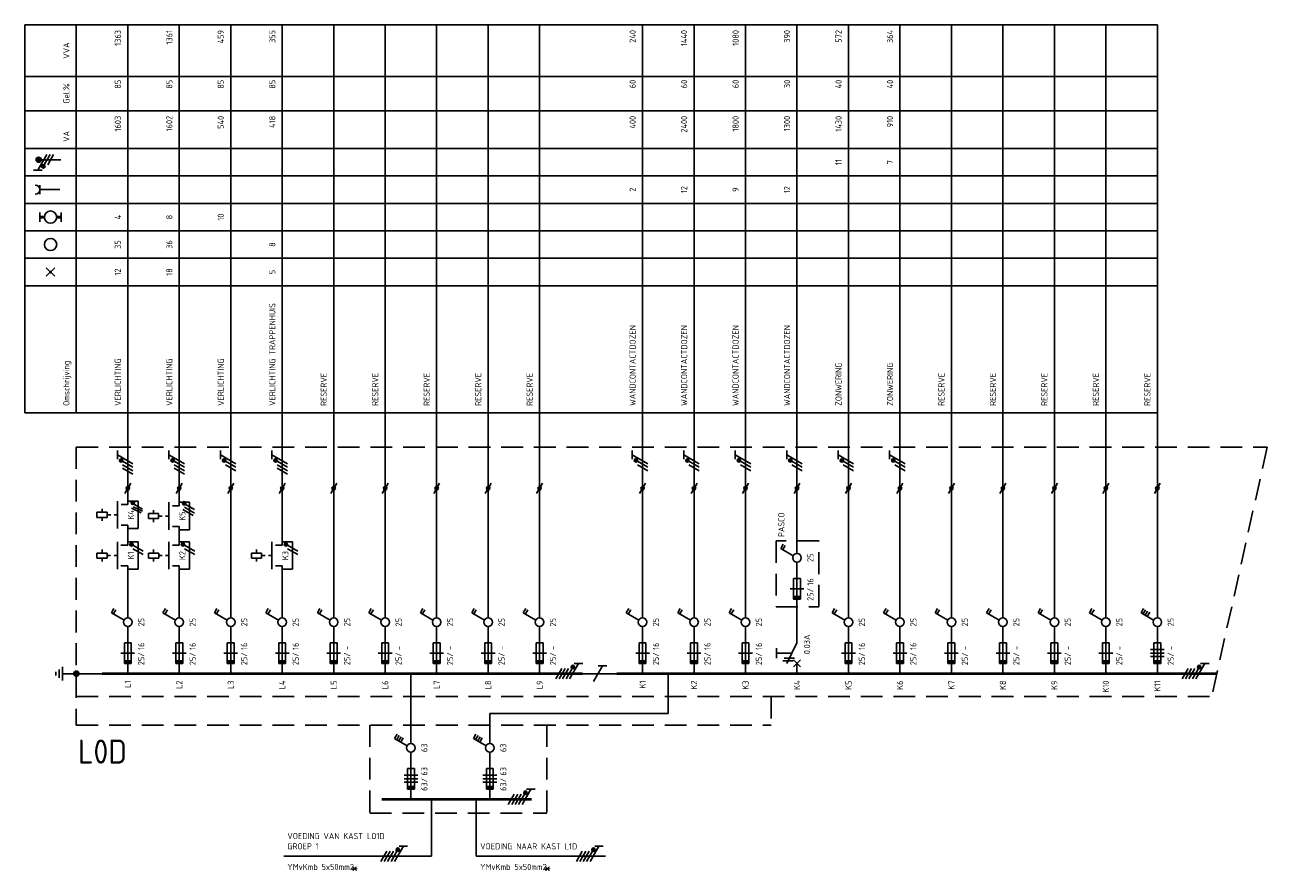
# Model space of a CAD drawing. Extents: x -390 to 1027, y 32 to 965.
# Tile 1 of 10: x -390 to -28, y 32 to 279. Entities that reach past the tile are written whole.
import ezdxf
from ezdxf.enums import TextEntityAlignment as Align

# ---------------------------------------------------------------- set-up
doc = ezdxf.new("R2010")
doc.units = 0
doc.linetypes.add('HIDDEN', pattern=[9.525, 6.35, -3.175])
doc.linetypes.add('STABI11', pattern=[2, 1, -1])
doc.layers.get('0').update_dxf_attribs({"linetype": 'CONTINUOUS'})
for name, color, linetype in [('EL$1----', 3, 'CONTINUOUS'), ('EL$1----_L0A', 3, 'CONTINUOUS'), ('EL$1----_L1A', 3, 'CONTINUOUS'), ('EL$1----_L1B', 3, 'CONTINUOUS'), ('EL6112--', 3, 'CONTINUOUS'), ('EL6121--', 3, 'CONTINUOUS'), ('EL6222--', 3, 'CONTINUOUS')]:
    doc.layers.add(name, color=color, linetype=linetype)
doc.styles.add('BURO-018', font='iso.shx', dxfattribs={"height": 1.8})
doc.styles.add('buro-035', font='ISO.shx', dxfattribs={"height": 3.5})

# ---------------------------------------------------------------- blocks, each defined once
blk = doc.blocks.new('B2')
at = {"color": 0, "linetype": 'Continuous'}
for p, q in [((-4.75, 17.74), (-4.05, 18.95)), ((-4.14, 17.39), (-3.44, 18.6)), ((0, 16.25), (0, 21)), ((-1.08, 15.62), (-4.75, 17.74)), ((0, 0), (0, 13.75)), ((-1, 9), (-1, 3)), ((1, 9), (-1, 9)), ((1, 3), (1, 9)), ((2, 6), (-2, 6)), ((-1, 3), (1, 3))]:
    blk.add_line(p, q, dxfattribs=at)
blk.add_circle((0, 15), 1.25, dxfattribs=at)
blk.add_solid([(-1, 3), (-1, 4), (1, 3), (1, 4)], dxfattribs=at)
at = {"color": 1, "linetype": 'Continuous', "style": 'BURO-018'}
blk.add_attdef('E_IGS', text='', height=1.8, rotation=90, dxfattribs=at).set_placement((3, 15), align=Align.TOP_CENTER)
at = {"color": 1, "style": 'BURO-018'}
blk.add_attdef('E_VRIJ1', (-3, 3), '', height=1.8, rotation=90, dxfattribs=at)
at = {"color": 1, "linetype": 'Continuous', "style": 'BURO-018'}
blk.add_attdef('E_ISP', text='', height=1.8, rotation=90, dxfattribs=at).set_placement((3, 6.9), align=Align.TOP_LEFT)
blk.add_attdef('E_ISPH', text='', height=1.8, rotation=90, dxfattribs=at).set_placement((3, 6.2), align=Align.TOP_RIGHT)
blk = doc.blocks.new('m1s')
at = {"color": 0, "linetype": 'Continuous'}
blk.add_line((0, 54), (0, 66), dxfattribs=at)
blk = doc.blocks.new('m1')
at = {"color": 0, "linetype": 'Continuous'}
blk.add_line((0, 21), (0, 33), dxfattribs=at)
blk = doc.blocks.new('b1s')
at = {"color": 0, "linetype": 'Continuous'}
blk.add_line((0, 33), (0, 54), dxfattribs=at)
blk = doc.blocks.new('KOLNR1')
at = {"color": 0, "linetype": 'Continuous'}
for p, q in [((1.41, -1.41), (-1.41, 1.41)), ((-1.41, -1.41), (1.41, 1.41))]:
    blk.add_line(p, q, dxfattribs=at)
at = {"color": 0, "linetype": 'Continuous', "const_width": 0.5}
blk.add_lwpolyline([(-0.25, 0, 1), (0.25, 0, 1)], format="xyb", close=True, dxfattribs=at)
blk = doc.blocks.new('KOLNR3')
at = {"color": 0, "linetype": 'Continuous'}
blk.add_circle((0, 0), 2, dxfattribs=at)
blk = doc.blocks.new('KOLNR5')
at = {"color": 0, "linetype": 'Continuous'}
for p, q in [((-3.5, -1.5), (-3.5, 1.5)), ((3.5, 1.5), (3.5, -1.5))]:
    blk.add_line(p, q, dxfattribs=at)
at = {"color": 0, "linetype": 'Continuous', "const_width": 1}
for points in [[(-2, 0), (-3.5, 0)], [(2, 0), (3.5, 0)]]:
    blk.add_lwpolyline(points, dxfattribs=at)
at = {"color": 0, "linetype": 'Continuous'}
blk.add_circle((0, 0), 2, dxfattribs=at)
blk = doc.blocks.new('KOLNR6')
at = {"color": 0, "linetype": 'Continuous'}
for p, q in [((-3.5, -1.5), (-3.5, 1.5)), ((3, 0), (-3.5, 0))]:
    blk.add_line(p, q, dxfattribs=at)
blk.add_arc((-5, 0), 1.5, 270, 90, dxfattribs=at)
blk = doc.blocks.new('0302A1_')
at = {"color": 0, "linetype": 'Continuous'}
blk.add_line((-0.87, -1.5), (0.87, 1.5), dxfattribs=at)
at = {"color": 0, "const_width": 0.5}
blk.add_lwpolyline([(-0.25, 0, 1), (0.25, 0, 1)], format="xyb", close=True, dxfattribs=at)
at = {"color": 0, "linetype": 'Continuous'}
blk.add_circle((0, 0), 0.5, dxfattribs=at)
blk = doc.blocks.new('111104A')
at = {"color": 0, "linetype": 'Continuous'}
for p, q in [((-3, 4.98), (-3, 2.48)), ((-3, 3.73), (1.5, 1.13)), ((1.5, 0.13), (-1.5, 1.87)), ((1.5, -0.87), (-1.5, 0.87))]:
    blk.add_line(p, q, dxfattribs=at)
at = {"color": 0, "linetype": 'Continuous', "const_width": 0.5}
blk.add_lwpolyline([(-1.68, 2.12, 1), (-2.18, 2.12, 1)], format="xyb", close=True, dxfattribs=at)
at = {"color": 0, "linetype": 'Continuous'}
blk.add_circle((-1.93, 2.12), 0.5, dxfattribs=at)
at = {"color": 0, "linetype": 'Continuous', "style": 'BURO-018', "flags": 1}
blk.add_attdef('E_MATCODE', text='', height=1.8, dxfattribs=at).set_placement((0, 0), align=Align.MIDDLE)
blk = doc.blocks.new('111104')
at = {"color": 0, "linetype": 'Continuous'}
for p, q in [((-3, 6.98), (-3, 4.48)), ((-3, 5.73), (1.5, 3.13)), ((1.5, 2.13), (-1.5, 3.87)), ((1.5, 1.13), (-1.5, 2.87)), ((1.5, 0.13), (-1.5, 1.87)), ((1.5, -0.87), (-1.5, 0.87))]:
    blk.add_line(p, q, dxfattribs=at)
at = {"color": 0, "linetype": 'Continuous', "const_width": 0.5}
blk.add_lwpolyline([(-1.68, 4.12, 1), (-2.18, 4.12, 1)], format="xyb", close=True, dxfattribs=at)
at = {"color": 0, "linetype": 'Continuous'}
blk.add_circle((-1.93, 4.12), 0.5, dxfattribs=at)
at = {"color": 0, "linetype": 'Continuous', "style": 'BURO-018', "flags": 1}
blk.add_attdef('E_MATCODE', text='', height=1.8, dxfattribs=at).set_placement((0, 0), align=Align.MIDDLE)
blk = doc.blocks.new('M2S')
at = {"color": 0, "linetype": 'Continuous'}
for p, q in [((0, 63), (0, 66)), ((-7.5, 60.75), (-7.5, 61.75)), ((-3, 56), (-3, 64)), ((-2, 63), (0, 63)), ((-9, 60.75), (-9, 59.25)), ((-6, 60.75), (-9, 60.75)), ((-9, 59.25), (-6, 59.25)), ((-7.5, 59.25), (-7.5, 58.25)), ((-6, 59.25), (-6, 60.75)), ((-6, 60.25), (-6, 60.25)), ((-2, 57), (0, 57)), ((0, 54), (0, 57))]:
    blk.add_line(p, q, dxfattribs=at)
at = {"color": 0, "linetype": 'STABI11'}
blk.add_line((-6, 60), (-3, 60), dxfattribs=at)
at = {"color": 1, "linetype": 'Continuous', "style": 'BURO-018'}
blk.add_attdef('E_VRIJ1', (-6, 63), '', height=1.8, rotation=90, dxfattribs=at)
blk.add_attdef('E_IMS', text='', height=1.8, rotation=90, dxfattribs=at).set_placement((0, 60), align=Align.TOP_CENTER)
blk = doc.blocks.new('00PS')
at = {"color": 0, "linetype": 'Continuous'}
for p, q in [((0, 64), (3, 64)), ((3, 64), (3, 56)), ((3, 56), (0, 56))]:
    blk.add_line(p, q, dxfattribs=at)
blk = doc.blocks.new('B12')
at = {"color": 0, "linetype": 'Continuous'}
for p, q in [((-4.75, 17.74), (-4.05, 18.95)), ((-4.14, 17.39), (-3.44, 18.6)), ((-3.54, 17.04), (-2.84, 18.25)), ((0, 16.25), (0, 21)), ((-1.08, 15.62), (-4.75, 17.74)), ((-2.93, 16.69), (-2.23, 17.9)), ((0, 0), (0, 13.75)), ((-1, 9), (-1, 3)), ((1, 9), (-1, 9)), ((1, 3), (1, 9)), ((-2, 7), (2, 7)), ((-2, 6), (2, 6)), ((2, 5), (-2, 5)), ((-1, 3), (1, 3))]:
    blk.add_line(p, q, dxfattribs=at)
blk.add_circle((0, 15), 1.25, dxfattribs=at)
blk.add_solid([(-1, 3), (-1, 4), (1, 3), (1, 4)], dxfattribs=at)
at = {"color": 1, "linetype": 'Continuous', "style": 'BURO-018'}
blk.add_attdef('E_IGS', text='', height=1.8, rotation=90, dxfattribs=at).set_placement((3, 15), align=Align.TOP_CENTER)
at = {"color": 1, "style": 'BURO-018'}
blk.add_attdef('E_VRIJ1', (-3, 3), '', height=1.8, rotation=90, dxfattribs=at)
at = {"color": 1, "linetype": 'Continuous', "style": 'BURO-018'}
blk.add_attdef('E_ISP', text='', height=1.8, rotation=90, dxfattribs=at).set_placement((3, 6.9), align=Align.TOP_LEFT)
blk.add_attdef('E_ISPH', text='', height=1.8, rotation=90, dxfattribs=at).set_placement((3, 6.2), align=Align.TOP_RIGHT)
blk = doc.blocks.new('E00078')
at = {"color": 0, "linetype": 'Continuous'}
for p, q in [((-3, 6.48), (-3, 8.98)), ((-3, 7.73), (1.5, 5.13)), ((0, 7.5), (0, 1)), ((1.5, 4.13), (-1.5, 5.87)), ((1.5, 3.13), (-1.5, 4.87))]:
    blk.add_line(p, q, dxfattribs=at)
at = {"color": 0, "const_width": 0.75}
blk.add_lwpolyline([(-0.38, 7.5, 1), (0.38, 7.5, 1)], format="xyb", close=True, dxfattribs=at)
at = {"color": 0, "linetype": 'Continuous', "const_width": 0.5}
blk.add_lwpolyline([(-2.18, 6.12, 1), (-1.68, 6.12, 1)], format="xyb", close=True, dxfattribs=at)
at = {"color": 0, "linetype": 'Continuous'}
for centre, radius in [((0, 7.5), 0.75), ((-1.93, 6.12), 0.5)]:
    blk.add_circle(centre, radius, dxfattribs=at)
at = {"color": 0, "linetype": 'Continuous', "style": 'BURO-018'}
for tag, p in [('E_GKAST', (0, 14)), ('E_GROEP', (0, 11)), ('E_SGROEP', (4.5, 11))]:
    blk.add_attdef(tag, text='', height=1.8, dxfattribs=at).set_placement(p, align=Align.MIDDLE)
at = {"color": 0, "linetype": 'Continuous', "style": 'BURO-018', "flags": 1}
for tag, p in [('E_VERMCODE', (13, 11)), ('E_MATCODE', (0, 0))]:
    blk.add_attdef(tag, text='', height=1.8, dxfattribs=at).set_placement(p, align=Align.MIDDLE)
blk = doc.blocks.new('E00005')
at = {"color": 0, "linetype": 'Continuous'}
for p, q in [((0.5, 7.75), (-0.5, 7.75)), ((2, 5.75), (-2, 5.75)), ((1.25, 6.75), (-1.25, 6.75)), ((0, 5.75), (0, 2.5))]:
    blk.add_line(p, q, dxfattribs=at)
at = {"color": 0, "linetype": 'Continuous', "const_width": 0.75}
blk.add_lwpolyline([(-0.375, 1.75, 1), (0.375, 1.75, 1)], format="xyb", close=True, dxfattribs=at)
at = {"color": 0, "linetype": 'Continuous'}
blk.add_circle((0, 1.75), 0.75, dxfattribs=at)
at = {"color": 0, "linetype": 'Continuous', "style": 'BURO-018', "flags": 1}
blk.add_attdef('E_MATCODE', text='', height=1.8, dxfattribs=at).set_placement((0, 0), align=Align.MIDDLE)

msp = doc.modelspace()

# ---------------------------------------------------------------- linework, layer by layer
at = {"color": 1, "linetype": 'HIDDEN'}
for p, q in [((-158.67, 128.25), (-171.07, 128.25)), ((-171.07, 128.25), (-171.07, 109.1)), ((-158.67, 109.1), (-158.67, 128.25)), ((-171.07, 109.1), (-158.67, 109.1))]:
    msp.add_line(p, q, dxfattribs=at)
at = {"layer": 'EL$1----', "linetype": 'Continuous'}
for p, q in [((-356.15, 136.49), (-358.95, 137.78)), ((-355.71, 137.49), (-358.71, 139.23)), ((-355.71, 136.92), (-358.45, 138.23)), ((-340.52, 137.38), (-343.52, 139.12)), ((-340.52, 136.38), (-343.52, 138.12)), ((-340.96, 135.71), (-343.96, 137.45)), ((-355.5, 125.28), (-358.5, 127.01)), ((-340.5, 125.28), (-343.5, 127.01)), ((-310.5, 125.28), (-313.5, 127.01)), ((-355.5, 124.28), (-358.5, 126.01)), ((-340.5, 124.28), (-343.5, 126.01)), ((-310.5, 124.28), (-313.5, 126.01))]:
    msp.add_line(p, q, dxfattribs=at)
at = {"layer": 'EL$1----'}
for p, q in [((-277.5, 69.25), (-277.5, 89.6)), ((-271.5, 36.4), (-314.54, 36.4)), ((-258.5, 36.4), (-220.81, 36.4))]:
    msp.add_line(p, q, dxfattribs=at)
at = {"layer": 'EL$1----', "linetype": 'Continuous', "const_width": 0.5}
for points in [[(-358.31, 139.33, 1), (-358.81, 139.33, 1)], [(-343.35, 139.21, 1), (-343.85, 139.21, 1)], [(-358.68, 127.26, 1), (-359.18, 127.26, 1)], [(-343.68, 127.26, 1), (-344.18, 127.26, 1)], [(-313.68, 127.26, 1), (-314.18, 127.26, 1)]]:
    msp.add_lwpolyline(points, format="xyb", close=True, dxfattribs=at)
at = {"layer": 'EL$1----', "color": 3, "const_width": 0.5}
msp.add_lwpolyline([(-170.98, 97.1), (-170.98, 94.1)], dxfattribs=at)
at = {"layer": 'EL$1----', "linetype": 'Continuous'}
for centre in [(-358.54, 139.34), (-343.57, 139.23), (-358.93, 127.26), (-343.93, 127.26), (-313.93, 127.26)]:
    msp.add_circle(centre, 0.5, dxfattribs=at)
at = {"layer": 'EL$1----_L0A', "color": 1}
for p, q in [((-390, 278.6), (-60, 278.6)), ((-390, 165.6), (-390, 278.6)), ((-375, 165.6), (-375, 278.6)), ((-390, 263.6), (-60, 263.6)), ((-390, 253.6), (-60, 253.6)), ((-390, 242.6), (-60, 242.6)), ((-390, 242.6), (-60, 242.6)), ((-390, 242.6), (-60, 242.6)), ((-390, 242.6), (-60, 242.6)), ((-390, 242.6), (-60, 242.6)), ((-390, 242.6), (-60, 242.6)), ((-390, 242.6), (-60, 242.6)), ((-390, 242.6), (-60, 242.6)), ((-390, 234.6), (-60, 234.6)), ((-390, 234.6), (-60, 234.6)), ((-390, 234.6), (-60, 234.6)), ((-390, 234.6), (-60, 234.6)), ((-390, 234.6), (-60, 234.6)), ((-390, 234.6), (-60, 234.6)), ((-390, 234.6), (-60, 234.6)), ((-390, 234.6), (-60, 234.6)), ((-390, 226.6), (-60, 226.6)), ((-390, 218.6), (-60, 218.6)), ((-390, 218.6), (-60, 218.6)), ((-390, 210.6), (-60, 210.6)), ((-390, 210.6), (-60, 210.6)), ((-390, 202.6), (-60, 202.6)), ((-390, 165.6), (-60, 165.6))]:
    msp.add_line(p, q, dxfattribs=at)
at = {"layer": 'EL$1----_L0A'}
for p, q in [((-360, 155.6), (-360, 278.6)), ((-345, 155.6), (-345, 278.6)), ((-330, 155.6), (-330, 278.6)), ((-315, 155.6), (-315, 278.6)), ((-300, 155.6), (-300, 278.6)), ((-285, 155.6), (-285, 278.6)), ((-270, 155.6), (-270, 278.6)), ((-255, 155.6), (-255, 278.6)), ((-240, 155.6), (-240, 278.6)), ((-210, 155.6), (-210, 278.6)), ((-195, 155.6), (-195, 278.6)), ((-180, 155.6), (-180, 278.6)), ((-165, 155.6), (-165, 278.6)), ((-150, 155.6), (-150, 278.6)), ((-135, 155.6), (-135, 278.6)), ((-120, 155.6), (-120, 278.6)), ((-105, 155.6), (-105, 278.6)), ((-90, 155.6), (-90, 278.6)), ((-75, 155.6), (-75, 278.6)), ((-60, 155.6), (-60, 278.6)), ((-165, 143.6), (-165, 129.35))]:
    msp.add_line(p, q, dxfattribs=at)
at = {"layer": 'EL$1----_L0A', "color": 1, "linetype": 'HIDDEN'}
for p, q in [((-375, 155.6), (-28, 155.6)), ((-375, 155.6), (-375, 74.6)), ((-28, 155.6), (-44.15, 82.91)), ((-375, 82.91), (-44.15, 82.91)), ((-172.48, 82.91), (-172.48, 74.6)), ((-375, 74.6), (-172.48, 74.6)), ((-289.5, 74.6), (-289.5, 49)), ((-237.9, 74.6), (-237.9, 49)), ((-289.5, 49), (-237.9, 49))]:
    msp.add_line(p, q, dxfattribs=at)
at = {"layer": 'EL$1----_L0A', "const_width": 0.7}
for points in [[(-352.5, 89.6), (-367.5, 89.6)], [(-337.5, 89.6), (-352.5, 89.6)], [(-322.5, 89.6), (-337.5, 89.6)], [(-307.5, 89.6), (-322.5, 89.6)], [(-227.5, 89.6), (-307.5, 89.6)], [(-202.5, 89.6), (-217.5, 89.6)], [(-172.5, 89.6), (-202.5, 89.6)], [(-157.5, 89.6), (-172.5, 89.6)], [(-42.67, 89.6), (-157.5, 89.6)], [(-42.67, 89.6), (-157.5, 89.6)], [(-245, 53), (-286, 53)], [(-242.33, 53), (-245, 53)]]:
    msp.add_lwpolyline(points, dxfattribs=at)
at = {"layer": 'EL$1----_L1B', "linetype": 'Continuous'}
for p, q in [((-165, 98.6), (-165, 110.6)), ((-165, 98.6), (-168, 92.6)), ((-170.98, 95.6), (-166.5, 95.6)), ((-169.12, 93.35), (-166.12, 93.35)), ((-168.75, 94.1), (-165.75, 94.1)), ((-166, 91.6), (-164, 93.6)), ((-166, 93.6), (-164, 91.6)), ((-165, 89.6), (-165, 92.6))]:
    msp.add_line(p, q, dxfattribs=at)
at = {"layer": 'EL6112--', "linetype": 'Continuous'}
for p, q in [((-358.5, 147.73), (-361.5, 149.47)), ((-343.5, 147.73), (-346.5, 149.47)), ((-313.5, 147.73), (-316.5, 149.47))]:
    msp.add_line(p, q, dxfattribs=at)
at = {"layer": 'EL6112--'}
for p, q in [((-315, 143.6), (-315, 130)), ((-360, 118), (-360, 110.6)), ((-345, 118), (-345, 110.6)), ((-315, 118), (-315, 110.6)), ((-221.7, 91.85), (-224.3, 87.35)), ((-220.45, 91.85), (-222.95, 91.85)), ((-228.5, 89.6), (-217.5, 89.6)), ((-202.5, 78), (-202.5, 89.6)), ((-202.5, 78), (-254.5, 78)), ((-254.5, 69.25), (-254.5, 78)), ((-254.5, 66.75), (-254.5, 53)), ((-271.5, 53), (-271.5, 36.4)), ((-258.5, 53), (-258.5, 36.4))]:
    msp.add_line(p, q, dxfattribs=at)
at = {"layer": 'EL6121--'}
for p, q in [((-360, 143.55), (-360, 140.96)), ((-345.02, 143.5), (-345.02, 140.13)), ((-375, 89.6), (-367.5, 89.6))]:
    msp.add_line(p, q, dxfattribs=at)

# ---------------------------------------------------------------- block references
at = {"layer": 'EL$1----'}
for name, p in [('0302A1_', (-360, 143.6)), ('0302A1_', (-345, 143.6)), ('0302A1_', (-330, 143.6)), ('0302A1_', (-315, 143.6)), ('0302A1_', (-300, 143.6)), ('0302A1_', (-285, 143.6)), ('0302A1_', (-270, 143.6)), ('0302A1_', (-255, 143.6)), ('0302A1_', (-240, 143.6)), ('0302A1_', (-210, 143.6)), ('0302A1_', (-195, 143.6)), ('0302A1_', (-180, 143.6)), ('0302A1_', (-165, 143.6)), ('0302A1_', (-150, 143.6)), ('0302A1_', (-135, 143.6)), ('0302A1_', (-120, 143.6)), ('0302A1_', (-105, 143.6)), ('0302A1_', (-90, 143.6)), ('0302A1_', (-75, 143.6)), ('0302A1_', (-60, 143.6)), ('00PS', (-359.98, 75.85)), ('00PS', (-345.01, 75.52)), ('00PS', (-360, 64)), ('00PS', (-345, 64)), ('00PS', (-315, 64))]:
    msp.add_blockref(name, p, dxfattribs=at)
at = {"layer": 'EL$1----_L0A', "xscale": 0.8888888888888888, "yscale": 0.8888888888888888, "zscale": 0.8888888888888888}
for name, p in [('KOLNR6', (-382.5, 230.6)), ('KOLNR5', (-382.5, 222.6)), ('KOLNR3', (-382.5, 214.6)), ('KOLNR1', (-382.5, 206.6))]:
    msp.add_blockref(name, p, dxfattribs=at)
at = {"layer": 'EL$1----_L0A'}
for name, p in [('m1s', (-360, 89.6)), ('m1s', (-345, 89.6)), ('m1s', (-330, 89.6)), ('m1s', (-315, 89.6)), ('m1s', (-300, 89.6)), ('m1s', (-285, 89.6)), ('m1s', (-270, 89.6)), ('m1s', (-255, 89.6)), ('m1s', (-240, 89.6)), ('m1s', (-210, 89.6)), ('m1s', (-195, 89.6)), ('m1s', (-180, 89.6)), ('m1s', (-165, 89.6)), ('m1s', (-150, 89.6)), ('m1s', (-135, 89.6)), ('m1s', (-120, 89.6)), ('m1s', (-105, 89.6)), ('m1s', (-90, 89.6)), ('m1s', (-75, 89.6)), ('m1s', (-60, 89.6)), ('b1s', (-330, 89.6)), ('b1s', (-300, 89.6)), ('b1s', (-285, 89.6)), ('b1s', (-270, 89.6)), ('b1s', (-255, 89.6)), ('b1s', (-240, 89.6)), ('b1s', (-210, 89.6)), ('b1s', (-195, 89.6)), ('b1s', (-180, 89.6)), ('b1s', (-150, 89.6)), ('b1s', (-135, 89.6)), ('b1s', (-120, 89.6)), ('b1s', (-105, 89.6)), ('b1s', (-90, 89.6)), ('b1s', (-75, 89.6)), ('b1s', (-60, 89.6)), ('m1', (-330, 89.6)), ('m1', (-300, 89.6)), ('m1', (-285, 89.6)), ('m1', (-270, 89.6)), ('m1', (-255, 89.6)), ('m1', (-240, 89.6)), ('m1', (-210, 89.6)), ('m1', (-195, 89.6)), ('m1', (-180, 89.6)), ('m1', (-150, 89.6)), ('m1', (-135, 89.6)), ('m1', (-120, 89.6)), ('m1', (-105, 89.6)), ('m1', (-90, 89.6)), ('m1', (-75, 89.6)), ('m1', (-60, 89.6))]:
    msp.add_blockref(name, p, dxfattribs=at)
ref = msp.add_blockref('B2', (-165, 108.35), dxfattribs=at)
ref.add_attrib('E_ISPH', '25/', dxfattribs={"layer": '0', "color": 2, "linetype": 'Continuous', "height": 1.8, "rotation": 90, "style": 'BURO-018'}).set_placement((-162, 114.55), align=Align.TOP_RIGHT)
ref.add_attrib('E_ISP', '16', dxfattribs={"layer": '0', "color": 2, "linetype": 'Continuous', "height": 1.8, "rotation": 90, "style": 'BURO-018'}).set_placement((-162, 115.25), align=Align.TOP_LEFT)
ref.add_attrib('E_IGS', '25', dxfattribs={"layer": '0', "color": 2, "linetype": 'Continuous', "height": 1.8, "rotation": 90, "style": 'BURO-018'}).set_placement((-162, 123.35), align=Align.TOP_CENTER)
ref = msp.add_blockref('B2', (-360, 89.6), dxfattribs=at)
ref.add_attrib('E_ISPH', '25/', dxfattribs={"layer": '0', "color": 2, "linetype": 'Continuous', "height": 1.8, "rotation": 90, "style": 'BURO-018'}).set_placement((-357, 95.8), align=Align.TOP_RIGHT)
ref.add_attrib('E_ISP', '16', dxfattribs={"layer": '0', "color": 2, "linetype": 'Continuous', "height": 1.8, "rotation": 90, "style": 'BURO-018'}).set_placement((-357, 96.5), align=Align.TOP_LEFT)
ref.add_attrib('E_IGS', '25', dxfattribs={"layer": '0', "color": 2, "linetype": 'Continuous', "height": 1.8, "rotation": 90, "style": 'BURO-018'}).set_placement((-357, 104.6), align=Align.TOP_CENTER)
ref = msp.add_blockref('B2', (-345, 89.6), dxfattribs=at)
ref.add_attrib('E_ISPH', '25/', dxfattribs={"layer": '0', "color": 2, "linetype": 'Continuous', "height": 1.8, "rotation": 90, "style": 'BURO-018'}).set_placement((-342, 95.8), align=Align.TOP_RIGHT)
ref.add_attrib('E_ISP', '16', dxfattribs={"layer": '0', "color": 2, "linetype": 'Continuous', "height": 1.8, "rotation": 90, "style": 'BURO-018'}).set_placement((-342, 96.5), align=Align.TOP_LEFT)
ref.add_attrib('E_IGS', '25', dxfattribs={"layer": '0', "color": 2, "linetype": 'Continuous', "height": 1.8, "rotation": 90, "style": 'BURO-018'}).set_placement((-342, 104.6), align=Align.TOP_CENTER)
ref = msp.add_blockref('B2', (-330, 89.6), dxfattribs=at)
ref.add_attrib('E_ISPH', '25/', dxfattribs={"layer": '0', "color": 2, "linetype": 'Continuous', "height": 1.8, "rotation": 90, "style": 'BURO-018'}).set_placement((-327, 95.8), align=Align.TOP_RIGHT)
ref.add_attrib('E_ISP', '16', dxfattribs={"layer": '0', "color": 2, "linetype": 'Continuous', "height": 1.8, "rotation": 90, "style": 'BURO-018'}).set_placement((-327, 96.5), align=Align.TOP_LEFT)
ref.add_attrib('E_IGS', '25', dxfattribs={"layer": '0', "color": 2, "linetype": 'Continuous', "height": 1.8, "rotation": 90, "style": 'BURO-018'}).set_placement((-327, 104.6), align=Align.TOP_CENTER)
ref = msp.add_blockref('B2', (-315, 89.6), dxfattribs=at)
ref.add_attrib('E_ISPH', '25/', dxfattribs={"layer": '0', "color": 2, "linetype": 'Continuous', "height": 1.8, "rotation": 90, "style": 'BURO-018'}).set_placement((-312, 95.8), align=Align.TOP_RIGHT)
ref.add_attrib('E_ISP', '16', dxfattribs={"layer": '0', "color": 2, "linetype": 'Continuous', "height": 1.8, "rotation": 90, "style": 'BURO-018'}).set_placement((-312, 96.5), align=Align.TOP_LEFT)
ref.add_attrib('E_IGS', '25', dxfattribs={"layer": '0', "color": 2, "linetype": 'Continuous', "height": 1.8, "rotation": 90, "style": 'BURO-018'}).set_placement((-312, 104.6), align=Align.TOP_CENTER)
ref = msp.add_blockref('B2', (-300, 89.6), dxfattribs=at)
ref.add_attrib('E_ISPH', '25/', dxfattribs={"layer": '0', "color": 2, "linetype": 'Continuous', "height": 1.8, "rotation": 90, "style": 'BURO-018'}).set_placement((-297, 95.8), align=Align.TOP_RIGHT)
ref.add_attrib('E_ISP', '-', dxfattribs={"layer": '0', "color": 2, "linetype": 'Continuous', "height": 1.8, "rotation": 90, "style": 'BURO-018'}).set_placement((-297, 96.5), align=Align.TOP_LEFT)
ref.add_attrib('E_IGS', '25', dxfattribs={"layer": '0', "color": 2, "linetype": 'Continuous', "height": 1.8, "rotation": 90, "style": 'BURO-018'}).set_placement((-297, 104.6), align=Align.TOP_CENTER)
ref = msp.add_blockref('B2', (-285, 89.6), dxfattribs=at)
ref.add_attrib('E_ISPH', '25/', dxfattribs={"layer": '0', "color": 2, "linetype": 'Continuous', "height": 1.8, "rotation": 90, "style": 'BURO-018'}).set_placement((-282, 95.8), align=Align.TOP_RIGHT)
ref.add_attrib('E_ISP', '-', dxfattribs={"layer": '0', "color": 2, "linetype": 'Continuous', "height": 1.8, "rotation": 90, "style": 'BURO-018'}).set_placement((-282, 96.5), align=Align.TOP_LEFT)
ref.add_attrib('E_IGS', '25', dxfattribs={"layer": '0', "color": 2, "linetype": 'Continuous', "height": 1.8, "rotation": 90, "style": 'BURO-018'}).set_placement((-282, 104.6), align=Align.TOP_CENTER)
ref = msp.add_blockref('B2', (-270, 89.6), dxfattribs=at)
ref.add_attrib('E_ISPH', '25/', dxfattribs={"layer": '0', "color": 2, "linetype": 'Continuous', "height": 1.8, "rotation": 90, "style": 'BURO-018'}).set_placement((-267, 95.8), align=Align.TOP_RIGHT)
ref.add_attrib('E_ISP', '-', dxfattribs={"layer": '0', "color": 2, "linetype": 'Continuous', "height": 1.8, "rotation": 90, "style": 'BURO-018'}).set_placement((-267, 96.5), align=Align.TOP_LEFT)
ref.add_attrib('E_IGS', '25', dxfattribs={"layer": '0', "color": 2, "linetype": 'Continuous', "height": 1.8, "rotation": 90, "style": 'BURO-018'}).set_placement((-267, 104.6), align=Align.TOP_CENTER)
ref = msp.add_blockref('B2', (-255, 89.6), dxfattribs=at)
ref.add_attrib('E_ISPH', '25/', dxfattribs={"layer": '0', "color": 2, "linetype": 'Continuous', "height": 1.8, "rotation": 90, "style": 'BURO-018'}).set_placement((-252, 95.8), align=Align.TOP_RIGHT)
ref.add_attrib('E_ISP', '-', dxfattribs={"layer": '0', "color": 2, "linetype": 'Continuous', "height": 1.8, "rotation": 90, "style": 'BURO-018'}).set_placement((-252, 96.5), align=Align.TOP_LEFT)
ref.add_attrib('E_IGS', '25', dxfattribs={"layer": '0', "color": 2, "linetype": 'Continuous', "height": 1.8, "rotation": 90, "style": 'BURO-018'}).set_placement((-252, 104.6), align=Align.TOP_CENTER)
ref = msp.add_blockref('B2', (-240, 89.6), dxfattribs=at)
ref.add_attrib('E_ISPH', '25/', dxfattribs={"layer": '0', "color": 2, "linetype": 'Continuous', "height": 1.8, "rotation": 90, "style": 'BURO-018'}).set_placement((-237, 95.8), align=Align.TOP_RIGHT)
ref.add_attrib('E_ISP', '-', dxfattribs={"layer": '0', "color": 2, "linetype": 'Continuous', "height": 1.8, "rotation": 90, "style": 'BURO-018'}).set_placement((-237, 96.5), align=Align.TOP_LEFT)
ref.add_attrib('E_IGS', '25', dxfattribs={"layer": '0', "color": 2, "linetype": 'Continuous', "height": 1.8, "rotation": 90, "style": 'BURO-018'}).set_placement((-237, 104.6), align=Align.TOP_CENTER)
ref = msp.add_blockref('B2', (-210, 89.6), dxfattribs=at)
ref.add_attrib('E_ISPH', '25/', dxfattribs={"layer": '0', "color": 2, "linetype": 'Continuous', "height": 1.8, "rotation": 90, "style": 'BURO-018'}).set_placement((-207, 95.8), align=Align.TOP_RIGHT)
ref.add_attrib('E_ISP', '16', dxfattribs={"layer": '0', "color": 2, "linetype": 'Continuous', "height": 1.8, "rotation": 90, "style": 'BURO-018'}).set_placement((-207, 96.5), align=Align.TOP_LEFT)
ref.add_attrib('E_IGS', '25', dxfattribs={"layer": '0', "color": 2, "linetype": 'Continuous', "height": 1.8, "rotation": 90, "style": 'BURO-018'}).set_placement((-207, 104.6), align=Align.TOP_CENTER)
ref = msp.add_blockref('B2', (-195, 89.6), dxfattribs=at)
ref.add_attrib('E_ISPH', '25/', dxfattribs={"layer": '0', "color": 2, "linetype": 'Continuous', "height": 1.8, "rotation": 90, "style": 'BURO-018'}).set_placement((-192, 95.8), align=Align.TOP_RIGHT)
ref.add_attrib('E_ISP', '16', dxfattribs={"layer": '0', "color": 2, "linetype": 'Continuous', "height": 1.8, "rotation": 90, "style": 'BURO-018'}).set_placement((-192, 96.5), align=Align.TOP_LEFT)
ref.add_attrib('E_IGS', '25', dxfattribs={"layer": '0', "color": 2, "linetype": 'Continuous', "height": 1.8, "rotation": 90, "style": 'BURO-018'}).set_placement((-192, 104.6), align=Align.TOP_CENTER)
ref = msp.add_blockref('B2', (-180, 89.6), dxfattribs=at)
ref.add_attrib('E_ISPH', '25/', dxfattribs={"layer": '0', "color": 2, "linetype": 'Continuous', "height": 1.8, "rotation": 90, "style": 'BURO-018'}).set_placement((-177, 95.8), align=Align.TOP_RIGHT)
ref.add_attrib('E_ISP', '16', dxfattribs={"layer": '0', "color": 2, "linetype": 'Continuous', "height": 1.8, "rotation": 90, "style": 'BURO-018'}).set_placement((-177, 96.5), align=Align.TOP_LEFT)
ref.add_attrib('E_IGS', '25', dxfattribs={"layer": '0', "color": 2, "linetype": 'Continuous', "height": 1.8, "rotation": 90, "style": 'BURO-018'}).set_placement((-177, 104.6), align=Align.TOP_CENTER)
ref = msp.add_blockref('B2', (-150, 89.6), dxfattribs=at)
ref.add_attrib('E_ISPH', '25/', dxfattribs={"layer": '0', "color": 2, "linetype": 'Continuous', "height": 1.8, "rotation": 90, "style": 'BURO-018'}).set_placement((-147, 95.8), align=Align.TOP_RIGHT)
ref.add_attrib('E_ISP', '16', dxfattribs={"layer": '0', "color": 2, "linetype": 'Continuous', "height": 1.8, "rotation": 90, "style": 'BURO-018'}).set_placement((-147, 96.5), align=Align.TOP_LEFT)
ref.add_attrib('E_IGS', '25', dxfattribs={"layer": '0', "color": 2, "linetype": 'Continuous', "height": 1.8, "rotation": 90, "style": 'BURO-018'}).set_placement((-147, 104.6), align=Align.TOP_CENTER)
ref = msp.add_blockref('B2', (-135, 89.6), dxfattribs=at)
ref.add_attrib('E_ISPH', '25/', dxfattribs={"layer": '0', "color": 2, "linetype": 'Continuous', "height": 1.8, "rotation": 90, "style": 'BURO-018'}).set_placement((-132, 95.8), align=Align.TOP_RIGHT)
ref.add_attrib('E_ISP', '16', dxfattribs={"layer": '0', "color": 2, "linetype": 'Continuous', "height": 1.8, "rotation": 90, "style": 'BURO-018'}).set_placement((-132, 96.5), align=Align.TOP_LEFT)
ref.add_attrib('E_IGS', '25', dxfattribs={"layer": '0', "color": 2, "linetype": 'Continuous', "height": 1.8, "rotation": 90, "style": 'BURO-018'}).set_placement((-132, 104.6), align=Align.TOP_CENTER)
ref = msp.add_blockref('B2', (-120, 89.6), dxfattribs=at)
ref.add_attrib('E_ISPH', '25/', dxfattribs={"layer": '0', "color": 2, "linetype": 'Continuous', "height": 1.8, "rotation": 90, "style": 'BURO-018'}).set_placement((-117, 95.8), align=Align.TOP_RIGHT)
ref.add_attrib('E_ISP', '-', dxfattribs={"layer": '0', "color": 2, "linetype": 'Continuous', "height": 1.8, "rotation": 90, "style": 'BURO-018'}).set_placement((-117, 96.5), align=Align.TOP_LEFT)
ref.add_attrib('E_IGS', '25', dxfattribs={"layer": '0', "color": 2, "linetype": 'Continuous', "height": 1.8, "rotation": 90, "style": 'BURO-018'}).set_placement((-117, 104.6), align=Align.TOP_CENTER)
ref = msp.add_blockref('B2', (-105, 89.6), dxfattribs=at)
ref.add_attrib('E_ISPH', '25/', dxfattribs={"layer": '0', "color": 2, "linetype": 'Continuous', "height": 1.8, "rotation": 90, "style": 'BURO-018'}).set_placement((-102, 95.8), align=Align.TOP_RIGHT)
ref.add_attrib('E_ISP', '-', dxfattribs={"layer": '0', "color": 2, "linetype": 'Continuous', "height": 1.8, "rotation": 90, "style": 'BURO-018'}).set_placement((-102, 96.5), align=Align.TOP_LEFT)
ref.add_attrib('E_IGS', '25', dxfattribs={"layer": '0', "color": 2, "linetype": 'Continuous', "height": 1.8, "rotation": 90, "style": 'BURO-018'}).set_placement((-102, 104.6), align=Align.TOP_CENTER)
ref = msp.add_blockref('B2', (-90, 89.6), dxfattribs=at)
ref.add_attrib('E_ISPH', '25/', dxfattribs={"layer": '0', "color": 2, "linetype": 'Continuous', "height": 1.8, "rotation": 90, "style": 'BURO-018'}).set_placement((-87, 95.8), align=Align.TOP_RIGHT)
ref.add_attrib('E_ISP', '-', dxfattribs={"layer": '0', "color": 2, "linetype": 'Continuous', "height": 1.8, "rotation": 90, "style": 'BURO-018'}).set_placement((-87, 96.5), align=Align.TOP_LEFT)
ref.add_attrib('E_IGS', '25', dxfattribs={"layer": '0', "color": 2, "linetype": 'Continuous', "height": 1.8, "rotation": 90, "style": 'BURO-018'}).set_placement((-87, 104.6), align=Align.TOP_CENTER)
ref = msp.add_blockref('B2', (-75, 89.6), dxfattribs=at)
ref.add_attrib('E_ISPH', '25/', dxfattribs={"layer": '0', "color": 2, "linetype": 'Continuous', "height": 1.8, "rotation": 90, "style": 'BURO-018'}).set_placement((-72, 95.8), align=Align.TOP_RIGHT)
ref.add_attrib('E_ISP', '-', dxfattribs={"layer": '0', "color": 2, "linetype": 'Continuous', "height": 1.8, "rotation": 90, "style": 'BURO-018'}).set_placement((-72, 96.5), align=Align.TOP_LEFT)
ref.add_attrib('E_IGS', '25', dxfattribs={"layer": '0', "color": 2, "linetype": 'Continuous', "height": 1.8, "rotation": 90, "style": 'BURO-018'}).set_placement((-72, 104.6), align=Align.TOP_CENTER)
at = {"layer": 'EL$1----_L1A'}
ref = msp.add_blockref('M2S', (-359.98, 75.85), dxfattribs=at)
ref.add_attrib('E_IMS', 'K4', dxfattribs={"layer": '0', "color": 2, "linetype": 'Continuous', "height": 1.8, "rotation": 90, "style": 'BURO-018'}).set_placement((-359.98, 135.85), align=Align.TOP_CENTER)
ref = msp.add_blockref('M2S', (-345.01, 75.52), dxfattribs=at)
ref.add_attrib('E_IMS', 'K5', dxfattribs={"layer": '0', "color": 2, "linetype": 'Continuous', "height": 1.8, "rotation": 90, "style": 'BURO-018'}).set_placement((-345.01, 135.52), align=Align.TOP_CENTER)
ref = msp.add_blockref('M2S', (-360, 64), dxfattribs=at)
ref.add_attrib('E_IMS', 'K1', dxfattribs={"layer": '0', "color": 2, "linetype": 'Continuous', "height": 1.8, "rotation": 90, "style": 'BURO-018'}).set_placement((-360, 124), align=Align.TOP_CENTER)
ref = msp.add_blockref('M2S', (-345, 64), dxfattribs=at)
ref.add_attrib('E_IMS', 'K2', dxfattribs={"layer": '0', "color": 2, "linetype": 'Continuous', "height": 1.8, "rotation": 90, "style": 'BURO-018'}).set_placement((-345, 124), align=Align.TOP_CENTER)
ref = msp.add_blockref('M2S', (-315, 64), dxfattribs=at)
ref.add_attrib('E_IMS', 'K3', dxfattribs={"layer": '0', "color": 2, "linetype": 'Continuous', "height": 1.8, "rotation": 90, "style": 'BURO-018'}).set_placement((-315, 124), align=Align.TOP_CENTER)
ref = msp.add_blockref('B12', (-60, 89.6), dxfattribs=at)
ref.add_attrib('E_ISPH', '25/', dxfattribs={"layer": '0', "color": 2, "linetype": 'Continuous', "height": 1.8, "rotation": 90, "style": 'BURO-018'}).set_placement((-57, 95.8), align=Align.TOP_RIGHT)
ref.add_attrib('E_ISP', '-', dxfattribs={"layer": '0', "color": 2, "linetype": 'Continuous', "height": 1.8, "rotation": 90, "style": 'BURO-018'}).set_placement((-57, 96.5), align=Align.TOP_LEFT)
ref.add_attrib('E_IGS', '25', dxfattribs={"layer": '0', "color": 2, "linetype": 'Continuous', "height": 1.8, "rotation": 90, "style": 'BURO-018'}).set_placement((-57, 104.6), align=Align.TOP_CENTER)
ref = msp.add_blockref('B12', (-277.5, 53), dxfattribs=at)
ref.add_attrib('E_ISPH', '63/', dxfattribs={"layer": '0', "color": 2, "linetype": 'Continuous', "height": 1.8, "rotation": 90, "style": 'BURO-018'}).set_placement((-274.5, 59.2), align=Align.TOP_RIGHT)
ref.add_attrib('E_ISP', '63', dxfattribs={"layer": '0', "color": 2, "linetype": 'Continuous', "height": 1.8, "rotation": 90, "style": 'BURO-018'}).set_placement((-274.5, 59.9), align=Align.TOP_LEFT)
ref.add_attrib('E_IGS', '63', dxfattribs={"layer": '0', "color": 2, "linetype": 'Continuous', "height": 1.8, "rotation": 90, "style": 'BURO-018'}).set_placement((-274.5, 68), align=Align.TOP_CENTER)
ref = msp.add_blockref('B12', (-254.5, 53), dxfattribs=at)
ref.add_attrib('E_ISPH', '63/', dxfattribs={"layer": '0', "color": 2, "linetype": 'Continuous', "height": 1.8, "rotation": 90, "style": 'BURO-018'}).set_placement((-251.5, 59.2), align=Align.TOP_RIGHT)
ref.add_attrib('E_ISP', '63', dxfattribs={"layer": '0', "color": 2, "linetype": 'Continuous', "height": 1.8, "rotation": 90, "style": 'BURO-018'}).set_placement((-251.5, 59.9), align=Align.TOP_LEFT)
ref.add_attrib('E_IGS', '63', dxfattribs={"layer": '0', "color": 2, "linetype": 'Continuous', "height": 1.8, "rotation": 90, "style": 'BURO-018'}).set_placement((-251.5, 68), align=Align.TOP_CENTER)
at = {"layer": 'EL6112--'}
for p in [(-360, 149.6), (-345, 149.6), (-330, 149.6), (-315, 149.6), (-210, 149.6), (-195, 149.6), (-180, 149.6), (-165, 149.6), (-150, 149.6), (-135, 149.6)]:
    msp.add_blockref('111104A', p, dxfattribs=at)
at = {"layer": 'EL6112--', "rotation": 270}
for p in [(-234.43, 89.6), (-51.92, 89.6), (-248.26, 53), (-285.43, 36.4), (-228.43, 36.4)]:
    msp.add_blockref('111104', p, dxfattribs=at)
at = {"layer": 'EL6121--', "rotation": 90}
msp.add_blockref('E00005', (-373.25, 89.6), dxfattribs=at)
at = {"layer": 'EL6222--', "rotation": 90}
msp.add_blockref('E00078', (-378.48, 239.31), dxfattribs=at)

# ---------------------------------------------------------------- texts
at = {"layer": 'EL$1----', "color": 2}
for s, height, style, p in [('VOEDING VAN KAST LO1D', 1.8, 'BURO-018', (-313.5, 41.4)), ('GROEP 1', 1.8, 'BURO-018', (-313.5, 38.4)), ('VOEDING NAAR KAST L1D', 1.8, 'BURO-018', (-257.33, 38.4)), ('YMvKmb 5x50mm2', 1.8, 'BURO-018', (-313.5, 32.4)), ('*', 3.5, 'buro-035', (-294.96, 31.4)), ('YMvKmb 5x50mm2', 1.8, 'BURO-018', (-257.33, 32.4)), ('*', 3.5, 'buro-035', (-238.8, 31.4))]:
    msp.add_text(s, height=height, dxfattribs=dict(at, style=style)).set_placement(p)
at = {"layer": 'EL$1----_L0A', "color": 2, "style": 'BURO-018'}
for s, p in [('1363', (-362, 277.1)), ('1361', (-347, 277.1)), ('459', (-332, 277.1)), ('355', (-317, 277.1)), ('240', (-212, 277.1)), ('1440', (-197, 277.1)), ('1080', (-182, 277.1)), ('390', (-167, 277.1)), ('572', (-152, 277.1)), ('364', (-137, 277.1)), ('85', (-362, 262.6)), ('85', (-347, 262.6)), ('85', (-332, 262.6)), ('85', (-317, 262.6)), ('60', (-212, 262.6)), ('60', (-197, 262.6)), ('60', (-182, 262.6)), ('30', (-167, 262.6)), ('40', (-152, 262.6)), ('40', (-137, 262.6)), ('1603', (-362, 252.1)), ('1602', (-347, 252.1)), ('540', (-332, 252.1)), ('418', (-317, 252.1)), ('400', (-212, 252.1)), ('2400', (-197, 252.1)), ('1800', (-182, 252.1)), ('1300', (-167, 252.1)), ('1430', (-152, 252.1)), ('910', (-137, 252.1))]:
    msp.add_text(s, height=1.8, rotation=90, dxfattribs=at).set_placement(p, align=Align.RIGHT)
for s, p in [('VVA', (-377, 271.1)), ('Gel.%', (-377, 258.6)), ('VA', (-377, 246.1)), ('11', (-152, 238.6)), ('7', (-137, 238.6)), ('12', (-197, 230.6)), ('12', (-167, 230.6)), ('2', (-212, 230.6)), ('9', (-182, 230.6)), ('4', (-362, 222.6)), ('8', (-347, 222.6)), ('10', (-332, 222.6)), ('35', (-362, 214.6)), ('36', (-347, 214.6)), ('8', (-317, 214.6)), ('12', (-362, 206.6)), ('18', (-347, 206.6)), ('5', (-317, 206.6))]:
    msp.add_text(s, height=1.8, rotation=90, dxfattribs=at).set_placement(p, align=Align.CENTER)
for s, p in [('VERLICHTING TRAPPENHUIS', (-317, 167.6)), ('WANDCONTACTDOZEN', (-212, 167.6)), ('WANDCONTACTDOZEN', (-197, 167.6)), ('WANDCONTACTDOZEN', (-182, 167.6)), ('WANDCONTACTDOZEN', (-167, 167.6)), ('Omschrijving', (-377, 167.6)), ('VERLICHTING', (-362, 167.6)), ('VERLICHTING', (-347, 167.6)), ('VERLICHTING', (-332, 167.6)), ('ZONWERING', (-152, 167.6)), ('ZONWERING', (-137, 167.6)), ('RESERVE', (-302, 167.6)), ('RESERVE', (-287, 167.6)), ('RESERVE', (-272, 167.6)), ('RESERVE', (-257, 167.6)), ('RESERVE', (-242, 167.6)), ('RESERVE', (-122, 167.6)), ('RESERVE', (-107, 167.6)), ('RESERVE', (-92, 167.6)), ('RESERVE', (-77, 167.6)), ('RESERVE', (-62, 167.6))]:
    msp.add_text(s, height=1.8, rotation=90, dxfattribs=at).set_placement(p)
for s, p in [('L1', (-360, 87.6)), ('L2', (-345, 87.6)), ('L3', (-330, 87.6)), ('L4', (-315, 87.6)), ('L5', (-300, 87.6)), ('L6', (-285, 87.6)), ('L7', (-270, 87.6)), ('L8', (-255, 87.6)), ('L9', (-240, 87.6)), ('K1', (-210, 87.6)), ('K2', (-195, 87.6)), ('K3', (-180, 87.6)), ('K4', (-165, 87.6)), ('K5', (-150, 87.6)), ('K6', (-135, 87.6)), ('K7', (-120, 87.6)), ('K8', (-105, 87.6)), ('K9', (-90, 87.6)), ('K10', (-75, 87.6)), ('K11', (-60, 87.6))]:
    msp.add_text(s, height=1.8, rotation=90, dxfattribs=at).set_placement(p, align=Align.MIDDLE_RIGHT)
at = {"layer": 'EL$1----_L0A', "color": 4, "style": 'BURO-018'}
msp.add_text('L0D', height=7, dxfattribs=at).set_placement((-360.27, 66.91), align=Align.MIDDLE_RIGHT)
at = {"layer": 'EL$1----_L1B', "color": 2, "style": 'BURO-018'}
for s, p in [('PASCO', (-170.45, 129.41)), ('0.03A', (-163, 95.27))]:
    msp.add_text(s, height=1.8, rotation=90, dxfattribs=at).set_placement(p, align=Align.TOP_LEFT)

doc.saveas('drawing.dxf')
